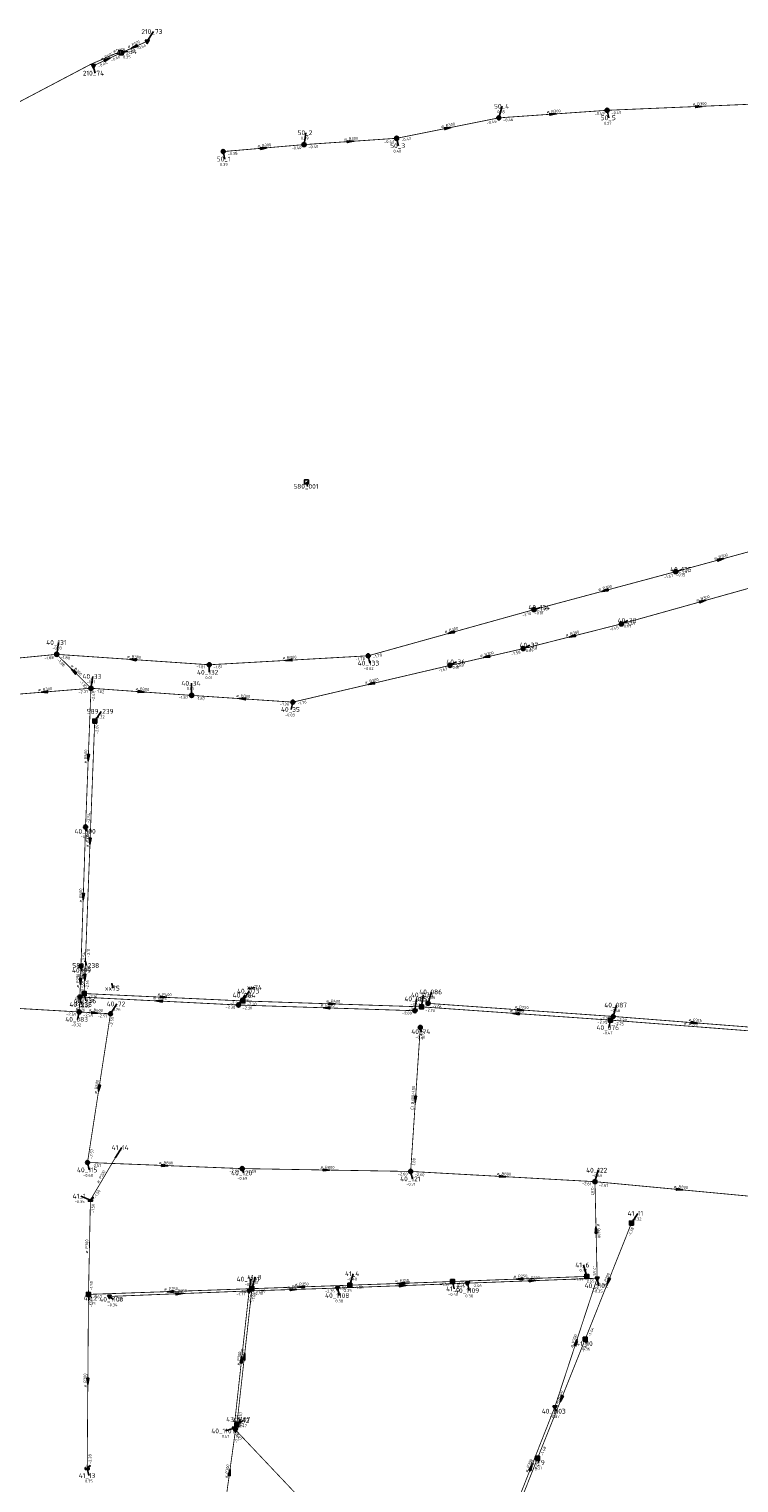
# Model space of a CAD drawing. Header units: metres. Extents: x 249000 to 255300, y 590580 to 596000.
# Tile 21 of 61: x 252419 to 252641, y 593299 to 593755. Entities that reach past the tile are written whole.
import ezdxf
from ezdxf.enums import TextEntityAlignment as Align
from ezdxf.lldxf.tags import DXFTag

# ---------------------------------------------------------------- set-up
doc = ezdxf.new("R2010")
doc.units = ezdxf.units.M
doc.header["$MEASUREMENT"] = 0
for name, pattern in [('RI-GWA', [18.45, 6, -1.8, 1.75, -1.8, 1.75, -1.8, 1.75, -1.8]), ('RI-HWA', [7.4, 5, -2.4]), ('RI-VWA', [11, 5, -3, 0, -3])]:
    doc.linetypes.add(name, pattern=pattern)
doc.layers.get('0').update_dxf_attribs({"linetype": 'CONTINUOUS'})
for name, color, linetype, lineweight in [('B-WE-RI-DRUK-G', 210, 'RI-PERS', 18), ('B-WE-RI-GWA_TRANSPORTLEIDING-G', 30, 'RI-GWA', 18), ('B-WE-RI-HWA_TRANSPORTLEIDING-G', 150, 'RI-HWA', 18), ('B-WE-RI-VWA_TRANSPORTLEIDING-G', 20, 'RI-VWA', 18)]:
    doc.layers.add(name, color=color, linetype=linetype, lineweight=lineweight)
for name, color, linetype in [('RIO-AFMETINGEN', 8, 'CONTINUOUS'), ('RIO-AFSCHOT', 7, 'CONTINUOUS'), ('RIO-BOK', 8, 'CONTINUOUS'), ('RIO-KNOOP', 7, 'CONTINUOUS'), ('RIO-KNOOPNAAM', 170, 'CONTINUOUS'), ('RIO-LEADER', 253, 'CONTINUOUS'), ('RIO-MAAIVELD', 104, 'CONTINUOUS')]:
    doc.layers.add(name, color=color, linetype=linetype)
doc.styles.add('RIO-TXT', font='isocp.shx')
tags = doc.linetypes.add('RI-PERS', pattern='A,7,-2,["P",Standard,S=1.8,R=0,X=-0.5,Y=-0.9],-2,7,-2,[102,NLCS.SHX,S=1,R=180,X=0,Y=0],-2', length=22).pattern_tags.tags
tags[6] = DXFTag(74, 10)

# ---------------------------------------------------------------- blocks, each defined once
blk = doc.blocks.new('K_PUN')
blk.add_lwpolyline([(0.5, 0.5), (-0.5, 0.5), (-0.5, -0.5), (0.5, -0.5)], close=True)
blk.add_solid([(-0.5, -0.5), (0.5, 0.5), (0.5, -0.5)])
at = {"style": 'RIO-TXT', "flags": 1}
blk.add_attdef('RIOLERINGSGEBIED', text='', height=1, dxfattribs=at).set_placement((0, 0), align=Align.CENTER)
blk.add_attdef('KNOOPNAAM', text='', height=1, dxfattribs=at).set_placement((0, 0), align=Align.TOP_CENTER)
blk = doc.blocks.new('K_IPD')
blk.add_lwpolyline([(-0.496027, 0.307994), (0.503973, 0.307994), (0.003973, -0.558031)], close=True)
blk.add_solid([(-0.496027, 0.307994), (0.503973, 0.307994), (0.003973, -0.558031)])
at = {"style": 'RIO-TXT', "flags": 1}
blk.add_attdef('RIOLERINGSGEBIED', text='', height=1, dxfattribs=at).set_placement((0, 0), align=Align.CENTER)
blk.add_attdef('KNOOPNAAM', text='', height=1, dxfattribs=at).set_placement((0, 0), align=Align.TOP_CENTER)
blk = doc.blocks.new('K_IPR')
blk.add_lwpolyline([(-0.5, -0.5), (0.5, -0.5), (0.5, 0.5), (-0.5, 0.5)], close=True)
blk.add_solid([(-0.5, 0.5), (0.5, 0.5), (-0.5, -0.5), (0.5, -0.5)])
at = {"style": 'RIO-TXT', "flags": 1}
blk.add_attdef('RIOLERINGSGEBIED', text='', height=1, dxfattribs=at).set_placement((0, 0), align=Align.CENTER)
blk.add_attdef('KNOOPNAAM', text='', height=1, dxfattribs=at).set_placement((0, 0), align=Align.TOP_CENTER)
blk = doc.blocks.new('K_IPG')
blk.add_circle((0, 0), 0.5)
for points in [[(0, 0), (-0.5, 0), (-0.433013, 0.25)], [(0, 0), (-0.433013, -0.25), (-0.5, 0)], [(0, 0), (-0.433013, 0.25), (-0.25, 0.433013)], [(0, 0), (-0.25, -0.433013), (-0.433013, -0.25)], [(0, 0), (-0.25, 0.433013), (0, 0.5)], [(0, 0), (0, -0.5), (-0.25, -0.433013)], [(0, 0), (0, 0.5), (0.25, 0.433013)], [(0, 0), (0.25, 0.433013), (0.433013, 0.25)], [(0, 0), (0.433013, 0.25), (0.5, 0)], [(0, 0), (0.5, 0), (0.433013, -0.25)], [(0, 0), (0.433013, -0.25), (0.25, -0.433013)], [(0, 0), (0.25, -0.433013), (0, -0.5)]]:
    blk.add_solid(points)
at = {"style": 'RIO-TXT', "flags": 1}
blk.add_attdef('RIOLERINGSGEBIED', text='', height=1, dxfattribs=at).set_placement((0, 0), align=Align.CENTER)
blk.add_attdef('KNOOPNAAM', text='', height=1, dxfattribs=at).set_placement((0, 0), align=Align.TOP_CENTER)
blk = doc.blocks.new('K_UTB')
blk.add_lwpolyline([(0.5, 0.15), (0.5, -0.3), (-0.5, -0.3), (-0.5, 0.15), (-0.45, 0.15), (-0.45, -0.25), (0, -0.25), (0.45, -0.25), (0.45, 0.15)], close=True)
blk.add_lwpolyline([(0.85, 0.6), (0.55, 0.65), (0.614828, 0.459583), (0.850842, 0.598937)])
blk.add_arc((0.85, -0.25), 0.85, 90, 180)
at = {"style": 'RIO-TXT', "flags": 1}
blk.add_attdef('RIOLERINGSGEBIED', text='', height=1, dxfattribs=at).set_placement((0, 0), align=Align.CENTER)
blk.add_attdef('KNOOPNAAM', text='', height=1, dxfattribs=at).set_placement((0, 0), align=Align.TOP_CENTER)
blk = doc.blocks.new('K_FIC')
blk.add_circle((0, 0), 0.0625)
at = {"style": 'RIO-TXT', "flags": 1}
blk.add_attdef('RIOLERINGSGEBIED', text='', height=1, dxfattribs=at).set_placement((0, 0), align=Align.CENTER)
blk.add_attdef('KNOOPNAAM', text='', height=1, dxfattribs=at).set_placement((0, 0), align=Align.TOP_CENTER)
blk = doc.blocks.new('L_VHR')
blk.add_lwpolyline([(-0.5, 0), (0.5, 0), (-0.5, 0.15), (-0.5, -0.15), (0.5, 0)])

msp = doc.modelspace()

# ---------------------------------------------------------------- linework, layer by layer
at = {"layer": 'B-WE-RI-DRUK-G', "const_width": 0.25}
msp.add_lwpolyline([(252447.744, 593747.136), (252446.112, 593746.944), (252438.128, 593743.488), (252404.096, 593725.568)], dxfattribs=at)
at = {"layer": 'B-WE-RI-GWA_TRANSPORTLEIDING-G', "const_width": 0.25}
for points in [[(252566.016, 593726.72), (252599.968, 593729.088)], [(252599.968, 593729.088), (252657.408, 593731.52)], [(252534.016, 593720.32), (252566.016, 593726.72)], [(252504.992, 593718.336), (252534.016, 593720.32)], [(252479.664, 593716.16), (252504.992, 593718.336)], [(252621.44, 593584.512), (252649.664, 593592.192)], [(252577.04, 593572.608), (252621.44, 593584.512)], [(252604.4, 593568.128), (252655.456, 593582.4)], [(252525.104, 593558.144), (252577.04, 593572.608)], [(252573.648, 593560.384), (252604.4, 593568.128)], [(252550.72, 593555.136), (252573.648, 593560.384)], [(252375.776, 593553.6), (252427.504, 593558.592)], [(252438.24, 593547.968), (252427.504, 593558.592)], [(252427.504, 593558.592), (252475.296, 593555.328)], [(252475.296, 593555.328), (252525.104, 593558.144)], [(252501.488, 593543.616), (252550.72, 593555.136)], [(252409.024, 593545.6), (252438.24, 593547.968)], [(252438.24, 593547.968), (252436.544, 593504.512)], [(252438.24, 593547.968), (252469.776, 593545.728)], [(252469.776, 593545.728), (252501.488, 593543.616)], [(252435.104, 593460.864), (252436.544, 593504.512)], [(252434.768, 593451.2), (252435.104, 593460.864)], [(252434.768, 593451.2), (252434.544, 593446.528)], [(252484.448, 593448.704), (252434.768, 593451.2)], [(252434.544, 593446.528), (252399.168, 593448.576)], [(252434.544, 593446.528), (252444.352, 593445.952)], [(252539.728, 593446.912), (252484.448, 593448.704)], [(252601.856, 593445.12), (252543.856, 593449.216)], [(252444.352, 593445.952), (252437.152, 593399.36)], [(252652.704, 593441.152), (252601.856, 593445.12)], [(252541.424, 593441.664), (252538.4, 593396.544)], [(252437.152, 593399.36), (252485.616, 593397.44)], [(252485.616, 593397.44), (252538.4, 593396.544)], [(252538.4, 593396.544), (252596.144, 593393.344)], [(252596.144, 593393.344), (252649.264, 593388.352)], [(252596.144, 593393.344), (252596.832, 593363.072)]]:
    msp.add_lwpolyline(points, dxfattribs=at)
at = {"layer": 'B-WE-RI-HWA_TRANSPORTLEIDING-G', "const_width": 0.25}
for points in [[(252436.496, 593462.4), (252439.408, 593537.664)], [(252436.112, 593452.288), (252436.496, 593462.4)], [(252485.84, 593449.984), (252436.112, 593452.288)], [(252541.776, 593448.128), (252485.84, 593449.984)], [(252600.976, 593443.968), (252541.776, 593448.128)], [(252650.752, 593440.128), (252600.976, 593443.968)], [(252438.064, 593387.584), (252445.92, 593400.96)], [(252438.064, 593387.584), (252437.456, 593358.016)], [(252593.088, 593343.936), (252607.584, 593380.352)], [(252437.456, 593358.016), (252488.672, 593359.808)], [(252488.672, 593359.808), (252483.936, 593317.12)], [(252488.672, 593359.808), (252519.344, 593360.896)], [(252519.344, 593360.896), (252551.536, 593362.048)], [(252551.536, 593362.048), (252593.584, 593363.648)], [(252437.456, 593358.016), (252437.056, 593303.552)], [(252578.16, 593306.688), (252593.088, 593343.936)], [(252564.688, 593272.64), (252578.16, 593306.688)]]:
    msp.add_lwpolyline(points, dxfattribs=at)
at = {"layer": 'B-WE-RI-VWA_TRANSPORTLEIDING-G', "const_width": 0.25}
for points in [[(252447.744, 593747.136), (252438.976, 593743.04)], [(252447.744, 593747.136), (252455.872, 593750.72)], [(252487.776, 593359.104), (252515.52, 593360)], [(252515.52, 593360), (252556.224, 593361.536)], [(252596.832, 593363.072), (252556.224, 593361.536)], [(252596.832, 593363.072), (252583.584, 593322.752)], [(252443.984, 593357.376), (252487.776, 593359.104)], [(252487.776, 593359.104), (252483.072, 593316.032)], [(252583.584, 593322.752), (252568.624, 593284.8)], [(252483.52, 593315.52), (252479.824, 593288.896)], [(252519.328, 593277.696), (252483.072, 593316.032)]]:
    msp.add_lwpolyline(points, dxfattribs=at)
at = {"layer": 'RIO-LEADER'}
for p, q in [((252455.87, 593750.71), (252457.8464, 593753.7658)), ((252447.74, 593747.15), (252449.7835, 593747.4896)), ((252438.97, 593743.05), (252439.5035, 593740.7216)), ((252566.02, 593726.75), (252567.0714, 593730.3397)), ((252599.97, 593729.06), (252600.5035, 593726.7316)), ((252505, 593718.34), (252505.5335, 593722.0684)), ((252534.01, 593720.31), (252534.5435, 593717.9816)), ((252479.67, 593716.13), (252480.2035, 593713.8016)), ((252505.75, 593612.58), (252506.11, 593611.2365)), ((252621.44, 593584.5), (252623.515, 593585.2)), ((252577.04, 593572.59), (252579.115, 593573.29)), ((252604.4, 593568.11), (252606.4435, 593569.1704)), ((252427.5, 593558.58), (252428.0335, 593562.3084)), ((252573.65, 593560.41), (252575.6935, 593561.4704)), ((252525.11, 593558.17), (252525.6435, 593555.8416)), ((252550.72, 593555.16), (252552.7635, 593556.2204)), ((252438.24, 593547.96), (252438.7735, 593551.6884)), ((252475.29, 593555.35), (252475.2915, 593552.975)), ((252469.77, 593545.75), (252469.7695, 593549.525)), ((252501.49, 593543.64), (252500.9574, 593541.3115)), ((252439.41, 593537.67), (252441.3864, 593540.7258)), ((252436.54, 593504.51), (252436.9, 593503.1665)), ((252435.11, 593460.88), (252435.47, 593459.5365)), ((252436.5, 593462.43), (252436.86, 593461.0865)), ((252434.77, 593451.18), (252435.3035, 593448.8516)), ((252436.11, 593452.32), (252436.6435, 593449.9916)), ((252444.79, 593455.31), (252445.15, 593453.9665)), ((252484.44, 593448.73), (252486.4164, 593451.7858)), ((252485.84, 593450), (252487.8164, 593453.0558)), ((252487.64, 593453.9), (252489.6835, 593454.2396)), ((252541.78, 593448.11), (252542.3135, 593451.8384)), ((252543.86, 593449.22), (252544.9114, 593452.8097)), ((252434.54, 593446.53), (252434.0074, 593444.2015)), ((252444.35, 593445.98), (252446.3264, 593449.0358)), ((252539.73, 593446.9), (252540.2635, 593450.6284)), ((252601.85, 593445.09), (252602.9014, 593448.6797)), ((252600.98, 593443.94), (252600.4474, 593441.6115)), ((252541.43, 593441.67), (252541.79, 593440.3265)), ((252445.92, 593400.96), (252447.8964, 593404.0158)), ((252437.15, 593399.36), (252437.6835, 593397.0316)), ((252485.62, 593397.43), (252485.98, 593396.0865)), ((252538.4, 593396.55), (252538.9335, 593394.2216)), ((252596.14, 593393.35), (252597.1914, 593396.9397)), ((252438.06, 593387.56), (252435.0316, 593388.7931)), ((252607.59, 593380.33), (252609.5664, 593383.3858)), ((252519.34, 593360.91), (252520.3914, 593364.4997)), ((252593.58, 593363.65), (252592.5277, 593367.2394)), ((252487.78, 593359.08), (252488.3135, 593362.8084)), ((252488.68, 593359.8), (252489.7314, 593363.3897)), ((252515.52, 593359.97), (252516.0535, 593357.6416)), ((252551.53, 593362.08), (252552.0635, 593359.7516)), ((252556.23, 593361.53), (252556.7635, 593359.2016)), ((252596.84, 593363.06), (252597.3735, 593360.7316)), ((252437.45, 593358), (252438.4873, 593356.9029)), ((252443.98, 593357.35), (252445.3136, 593356.4603)), ((252593.08, 593343.93), (252593.44, 593342.5865)), ((252583.58, 593322.76), (252583.94, 593321.4165)), ((252483.07, 593316.06), (252480.4075, 593315.2215)), ((252483.52, 593315.5), (252485.0572, 593318.8632)), ((252483.93, 593317.1), (252485.8798, 593318.5098)), ((252578.16, 593306.66), (252578.52, 593305.3165)), ((252437.05, 593303.56), (252437.5835, 593301.2316))]:
    msp.add_line(p, q, dxfattribs=at)

# ---------------------------------------------------------------- block references
at = {"layer": 'RIO-AFSCHOT', "xscale": 2, "yscale": 2, "zscale": 2}
for p, rotation in [((252451.805, 593748.93), 203.6455), ((252443.355, 593745.1), 25.05369999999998), ((252628.69, 593730.28), 2.4322), ((252582.995, 593727.905), 3.8921), ((252550.015, 593723.53), 11.3742), ((252492.335, 593717.235), 4.9858), ((252519.505, 593719.325), 3.884499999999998), ((252635.55, 593588.345), 15.2416), ((252599.24, 593578.545), 195.0142), ((252629.93, 593575.27), 15.66479999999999), ((252551.075, 593565.38), 195.5174), ((252589.025, 593564.26), 194.0567), ((252451.395, 593556.965), 176.1337999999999), ((252500.2, 593556.76), 183.2394), ((252562.185, 593557.785), 192.8946999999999), ((252432.87, 593553.27), 135.3264), ((252423.63, 593546.795), 184.5587), ((252454.005, 593546.855), 355.991), ((252526.105, 593549.4), 193.1690999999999), ((252485.63, 593544.695), 176.1947), ((252437.39, 593526.235), 267.7505), ((252437.955, 593500.05), 267.7762), ((252435.825, 593482.695), 268.1139), ((252434.94, 593456.03), 267.9836), ((252436.305, 593457.375), 267.782), ((252460.975, 593451.16), 357.3293), ((252439.445, 593446.255), 356.7914000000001), ((252459.605, 593449.955), 177.1764), ((252512.085, 593447.815), 178.1045), ((252513.81, 593449.055), 358.0651), ((252572.855, 593447.155), 355.9267), ((252571.38, 593446.025), 175.9712), ((252627.28, 593443.115), 355.5595), ((252440.75, 593422.67), 261.2124), ((252539.915, 593419.11), 266.1494), ((252461.385, 593398.395), 357.7200000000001), ((252512.01, 593396.99), 359.0449), ((252567.27, 593394.95), 356.8282), ((252622.7, 593390.85), 354.6233), ((252596.49, 593378.205), 91.33280000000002), ((252504.01, 593360.355), 182.0732), ((252535.435, 593361.495), 182.0813999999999), ((252535.875, 593360.75), 2.194300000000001), ((252572.555, 593362.865), 182.138), ((252576.535, 593362.295), 2.157399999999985), ((252600.335, 593362.13), 248.2596), ((252463.065, 593358.9), 182.0120999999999), ((252465.88, 593358.215), 2.2616), ((252501.65, 593359.525), 1.8374), ((252590.21, 593342.91), 71.77989999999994), ((252485.425, 593337.57), 83.74349999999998), ((252486.305, 593338.45), 83.644), ((252437.25, 593330.78), 269.5699999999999), ((252585.62, 593325.295), 248.1758), ((252481.675, 593302.19), 82.09980000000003), ((252576.105, 593303.785), 68.49169999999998)]:
    msp.add_blockref('L_VHR', p, dxfattribs=dict(at, rotation=rotation))
at = {"layer": 'RIO-KNOOP', "xscale": 1.25, "yscale": 1.25, "zscale": 1.25}
for name, p in [('K_PUN', (252447.744, 593747.136)), ('K_IPD', (252455.872, 593750.72)), ('K_IPD', (252438.976, 593743.04)), ('K_IPG', (252599.968, 593729.088)), ('K_IPG', (252566.016, 593726.72)), ('K_IPG', (252534.016, 593720.32)), ('K_IPG', (252479.664, 593716.16)), ('K_IPG', (252504.992, 593718.336)), ('K_PUN', (252505.744, 593612.608)), ('K_IPG', (252621.44, 593584.512)), ('K_IPG', (252577.04, 593572.608)), ('K_IPG', (252604.4, 593568.128)), ('K_IPG', (252573.648, 593560.384)), ('K_IPG', (252427.504, 593558.592)), ('K_IPG', (252475.296, 593555.328)), ('K_IPG', (252525.104, 593558.144)), ('K_IPG', (252550.72, 593555.136)), ('K_IPG', (252438.24, 593547.968)), ('K_IPG', (252469.776, 593545.728)), ('K_IPG', (252501.488, 593543.616)), ('K_IPR', (252439.408, 593537.664)), ('K_IPG', (252436.544, 593504.512)), ('K_IPG', (252435.104, 593460.864)), ('K_FIC', (252436.496, 593462.4)), ('K_IPG', (252434.768, 593451.2)), ('K_IPR', (252436.112, 593452.288)), ('K_FIC', (252444.784, 593455.296)), ('K_FIC', (252487.648, 593453.888)), ('K_IPG', (252434.544, 593446.528)), ('K_IPG', (252444.352, 593445.952)), ('K_IPG', (252484.448, 593448.704)), ('K_IPR', (252485.84, 593449.984)), ('K_IPG', (252539.728, 593446.912)), ('K_IPR', (252541.776, 593448.128)), ('K_IPG', (252543.856, 593449.216)), ('K_IPG', (252541.424, 593441.664)), ('K_IPR', (252600.976, 593443.968)), ('K_IPG', (252601.856, 593445.12)), ('K_FIC', (252445.92, 593400.96)), ('K_IPG', (252437.152, 593399.36)), ('K_IPG', (252485.616, 593397.44)), ('K_IPG', (252538.4, 593396.544)), ('K_IPG', (252596.144, 593393.344)), ('K_UTB', (252438.064, 593387.584)), ('K_IPR', (252607.584, 593380.352)), ('K_IPR', (252488.672, 593359.808)), ('K_IPD', (252515.52, 593360)), ('K_IPR', (252519.344, 593360.896)), ('K_IPR', (252551.536, 593362.048)), ('K_IPD', (252556.224, 593361.536)), ('K_IPR', (252593.584, 593363.648)), ('K_IPD', (252596.832, 593363.072)), ('K_IPR', (252437.456, 593358.016)), ('K_IPD', (252443.984, 593357.376)), ('K_IPD', (252487.776, 593359.104)), ('K_IPR', (252593.088, 593343.936)), ('K_IPD', (252583.584, 593322.752)), ('K_IPD', (252483.072, 593316.032)), ('K_IPD', (252483.52, 593315.52)), ('K_IPR', (252483.936, 593317.12)), ('K_IPR', (252578.16, 593306.688)), ('K_UTB', (252437.056, 593303.552))]:
    msp.add_blockref(name, p, dxfattribs=at)

# ---------------------------------------------------------------- texts
at = {"layer": 'RIO-AFMETINGEN', "style": 'RIO-TXT'}
for s, rotation, p in [('ø H75', 8.0798, (252445.2696, 593747.2028)), ('ø P125', 23.6455, (252449.9132, 593748.5383)), ('ø P125', 25.0537, (252441.4725, 593744.6635)), ('ø B300', 3.8921, (252581.082, 593728.1758)), ('ø B300', 2.4322, (252626.7844, 593730.5994)), ('ø B300', 11.3742, (252548.0831, 593723.5493)), ('ø B300', 3.8845, (252517.5919, 593719.596)), ('ø B300', 4.9858, (252490.4173, 593717.4692)), ('ø B300', 15.2416, (252633.6214, 593588.234)), ('ø B300', 15.0142, (252597.3107, 593578.4416)), ('ø B300', 15.6648, (252628.0022, 593575.1448)), ('ø B300', 15.5174, (252549.1465, 593565.2596)), ('ø B300', 14.0567, (252587.0943, 593564.1889)), ('ø B300', 356.1338, (252449.537, 593557.5055)), ('ø B300', 3.2394, (252498.2901, 593557.0525)), ('ø B300', 12.8947, (252560.2533, 593557.7531)), ('ø B300', 315.3264, (252431.8097, 593554.886)), ('ø B300', 4.5587, (252421.7139, 593547.0435)), ('ø B300', 355.991, (252452.1478, 593547.395)), ('ø B300', 13.1691, (252524.1732, 593549.3588)), ('ø B300', 356.1947, (252483.7711, 593545.2284)), ('ø B500', 87.7505, (252436.9038, 593524.3623)), ('ø P315', 87.7763, (252437.4823, 593498.1768)), ('ø B500', 88.1139, (252435.3633, 593480.819)), ('ø P250', 87.9836, (252434.474, 593454.1548)), ('ø P400', 87.782, (252435.8324, 593455.5016)), ('ø P315', 357.1764, (252457.7373, 593450.4622)), ('ø P400', 357.3293, (252459.1061, 593451.6622)), ('ø B500', 87.1595, (252434.1618, 593446.9866)), ('ø B600', 356.7914, (252437.5801, 593446.7621)), ('ø P250', 358.1045, (252510.2095, 593448.2936)), ('ø P400', 358.0651, (252511.9345, 593449.5351)), ('ø B500', 355.9712, (252569.5235, 593446.5744)), ('ø P250', 355.9267, (252570.9988, 593447.7055)), ('ø B500', 355.5885, (252624.0118, 593442.5788)), ('ø P315', 355.5595, (252625.4275, 593443.6751)), ('ø B600', 81.2124, (252440.0525, 593420.8648)), ('EI B300/450', 86.1494, (252539.2865, 593415.9044)), ('ø P200', 59.5995, (252440.6887, 593392.8321)), ('ø B800', 357.72, (252459.5126, 593398.8841)), ('ø B800', 359.0449, (252510.1268, 593397.437)), ('ø B800', 356.8282, (252565.4055, 593395.4711)), ('ø B800', 354.6233, (252620.8567, 593391.441)), ('ø B400', 271.3328, (252596.8546, 593380.1042)), ('ø P300', 88.8088, (252437.3079, 593370.8985)), ('ø P250', 2.0121, (252461.1619, 593359.2334)), ('ø P300', 1.8374, (252499.7481, 593359.8642)), ('ø P250', 2.0732, (252502.1068, 593360.6864)), ('ø P250', 2.0814, (252533.5317, 593361.8261)), ('ø P300', 2.1943, (252533.9707, 593361.0773)), ('ø P250', 2.138, (252570.6513, 593363.1942)), ('ø P300', 2.1574, (252574.6302, 593362.6352)), ('ø P200', 68.2596, (252599.2635, 593360.5223)), ('ø P250', 2.2616, (252463.9757, 593358.5401)), ('ø P300', 71.7799, (252589.2276, 593341.2431)), ('ø P300', 83.7435, (252484.8092, 593335.7359)), ('ø P200', 83.644, (252485.6861, 593336.6168)), ('ø P300', 89.57, (252436.8201, 593328.8927)), ('ø P200', 68.1758, (252584.5462, 593323.6889)), ('ø P300', 68.4917, (252575.029, 593302.177)), ('ø P300', 82.0998, (252481.012, 593300.3734))]:
    msp.add_text(s, height=0.9, rotation=rotation, dxfattribs=at).set_placement(p)
at = {"layer": 'RIO-BOK', "style": 'RIO-TXT'}
for s, rotation, p in [('-0.66', 23.6455, (252449.4521, 593746.4805)), ('-0.64', 23.6455, (252452.7269, 593747.9145)), ('-0.64', 25.0537, (252440.6984, 593742.4239)), ('-0.66', 25.0537, (252444.666, 593744.2818)), ('-0.46', 11.3742, (252562.3544, 593724.6865)), ('-0.46', 3.8921, (252567.405, 593725.5412)), ('-0.49', 3.8921, (252596.0668, 593727.4914)), ('-0.49', 2.4322, (252601.3238, 593727.8163)), ('-0.43', 11.3742, (252535.5407, 593719.2919)), ('-0.38', 4.9858, (252481.0779, 593714.9479)), ('-0.40', 4.9858, (252501.1277, 593716.6972)), ('-0.40', 3.8845, (252506.3849, 593717.1311)), ('-0.43', 3.8845, (252530.1063, 593718.7419)), ('-1.67', 15.0142, (252617.9126, 593582.2078)), ('-1.67', 15.2416, (252623.0359, 593583.5875)), ('-1.70', 15.5174, (252573.5326, 593570.2669)), ('-1.70', 15.0142, (252578.6322, 593571.6711)), ('-1.45', 14.0567, (252600.835, 593565.8772)), ('-1.45', 15.6648, (252606.0026, 593567.2093)), ('-1.58', 14.0567, (252575.2266, 593559.4647)), ('-1.88', 5.5103, (252423.643, 593556.9018)), ('-1.88', 315.3264, (252427.5113, 593556.7417)), ('-1.88', 356.1338, (252428.71, 593557.1961)), ('-1.78', 3.2394, (252521.1889, 593556.646)), ('-1.78', 15.5174, (252526.7102, 593557.2652)), ('-1.58', 12.8947, (252570.0405, 593558.2499)), ('-1.81', 356.1338, (252471.2139, 593554.3504)), ('-1.81', 3.2394, (252476.6612, 593554.1255)), ('-1.63', 13.1691, (252547.1203, 593552.9825)), ('-1.63', 12.8947, (252552.2771, 593554.1829)), ('-2.37', 4.5587, (252434.355, 593546.3461)), ('-1.82', 315.3264, (252434.487, 593549.8527)), ('-1.82', 355.991, (252439.4466, 593546.5731)), ('-2.49', 87.7505, (252439.3576, 593543.9136)), ('-1.87', 355.991, (252465.6904, 593544.7503)), ('-1.87', 356.1947, (252470.9815, 593544.3674)), ('-1.76', 356.1947, (252497.4142, 593542.6259)), ('-1.76', 13.1691, (252503.0518, 593542.6704)), ('-2.07', 87.7763, (252440.5544, 593533.6223)), ('-2.54', 87.7505, (252437.889, 593505.7588)), ('2.54', 88.1139, (252437.7259, 593501.0086)), ('-2.54', 88.1139, (252436.4519, 593462.1365)), ('-2.11', 87.7763, (252437.8493, 593463.6786)), ('-2.11', 87.782, (252437.6448, 593458.3821)), ('-2.54', 87.9836, (252436.269, 593456.8358)), ('-2.16', 87.782, (252437.4591, 593453.5687)), ('-2.55', 87.9836, (252436.1147, 593452.4335)), ('-2.16', 357.3293, (252437.3487, 593450.9616)), ('-2.55', 87.1595, (252435.8704, 593447.1206)), ('-2.55', 87.1595, (252435.9018, 593447.7648)), ('-2.55', 357.1764, (252436.005, 593449.8183)), ('-2.30', 357.1764, (252480.3825, 593447.6576)), ('-2.20', 357.3293, (252481.7856, 593448.9168)), ('-2.30', 358.1045, (252485.6969, 593447.3885)), ('-2.20', 358.0651, (252487.096, 593448.6576)), ('-2.09', 358.1045, (252535.6906, 593445.7655)), ('-2.26', 358.0651, (252537.7392, 593446.9787)), ('-2.26', 355.9712, (252542.9861, 593446.7226)), ('-2.06', 355.9267, (252545.065, 593447.8317)), ('-2.55', 356.7155, (252430.4736, 593445.4812)), ('-2.55', 356.7914, (252435.7659, 593445.1601)), ('-2.57', 356.7914, (252440.2839, 593444.9096)), ('-2.55', 81.2124, (252444.9972, 593441.8325)), ('-2.25', 355.9712, (252596.9009, 593442.9593)), ('-2.28', 355.9267, (252597.7699, 593444.1117)), ('-2.25', 355.5885, (252602.1768, 593442.5446)), ('-2.28', 355.5595, (252603.0461, 593443.694)), ('-1.70', 86.1494, (252542.433, 593437.5936)), ('-2.57', 81.2124, (252438.6325, 593400.4471)), ('-2.57', 357.72, (252438.3979, 593398.0101)), ('-2.59', 357.72, (252481.5728, 593396.3184)), ('-2.59', 359.0449, (252486.8988, 593396.1093)), ('-1.80', 86.1494, (252539.7834, 593397.7606)), ('-2.60', 359.0449, (252534.3797, 593395.3478)), ('-2.60', 356.8282, (252539.6267, 593395.1808)), ('-2.61', 356.8282, (252592.0761, 593392.3074)), ('-2.61', 271.3328, (252594.8712, 593392.0197)), ('-2.61', 354.6233, (252597.3131, 593391.9347)), ('-1.50', 59.5995, (252439.839, 593388.0234)), ('-1.50', 88.8088, (252439.261, 593383.5347)), ('-1.38', 68.2596, (252607.3162, 593376.1323)), ('-2.55', 271.3328, (252595.4646, 593367.0288)), ('-1.50', 88.8088, (252438.7757, 593359.2735)), ('-1.58', 2.0732, (252515.3894, 593359.4661)), ('-1.58', 2.0814, (252520.6862, 593359.6581)), ('-1.54', 2.0814, (252547.5794, 593360.6356)), ('-2.46', 2.1943, (252552.2816, 593360.0777)), ('-1.57', 2.138, (252552.8774, 593360.8294)), ('-2.46', 2.1574, (252557.5786, 593360.2807)), ('-1.51', 2.138, (252589.6308, 593362.2016)), ('-2.55', 2.1574, (252592.8907, 593361.6335)), ('-2.20', 71.7799, (252596.8016, 593358.8619)), ('-1.90', 89.57, (252438.6886, 593353.9909)), ('-1.67', 2.0121, (252438.7946, 593356.7464)), ('-1.66', 2.2616, (252445.3301, 593356.1023)), ('-1.77', 2.2616, (252483.8341, 593357.6231)), ('-1.60', 2.0121, (252484.7273, 593358.3603)), ('-2.30', 83.7435, (252488.6123, 593354.9655)), ('-1.60', 83.644, (252489.5053, 593355.6837)), ('-2.30', 1.8374, (252489.1208, 593357.8223)), ('-1.60', 2.0732, (252490.026, 593358.5479)), ('-2.35', 1.8374, (252511.5633, 593358.5424)), ('-2.35', 2.1943, (252516.8686, 593358.7207)), ('-1.44', 68.2596, (252594.7689, 593344.656)), ('-1.44', 68.1758, (252592.8, 593339.7327)), ('-2.10', 71.7799, (252585.2206, 593323.5894)), ('-2.29', 83.7435, (252484.503, 593317.2115)), ('-1.57', 83.644, (252485.365, 593318.249)), ('-2.10', 68.4917, (252583.3018, 593318.5705)), ('-1.77', 313.3922, (252483.0193, 593314.2224)), ('-2.29', 82.0998, (252484.2441, 593311.3615)), ('-1.48', 68.1758, (252579.85, 593307.3836)), ('-2.28', 89.57, (252438.3587, 593304.851)), ('-1.48', 68.375, (252577.8945, 593302.4615))]:
    msp.add_text(s, height=0.9, rotation=rotation, dxfattribs=at).set_placement(p)
at = {"layer": 'RIO-KNOOPNAAM', "style": 'RIO-TXT'}
for s, p in [('210_73', (252454.0214, 593753.0158)), ('210_34', (252445.9585, 593746.7396)), ('210_74', (252435.6785, 593739.9716)), ('50_4', (252564.5214, 593729.5897)), ('50_5', (252597.9535, 593725.9816)), ('50_2', (252502.9835, 593721.3184)), ('50_3', (252531.9935, 593717.2316)), ('50_1', (252477.6535, 593713.0516)), ('580_001', (252501.6475, 593610.4865)), ('40_135', (252619.69, 593584.45)), ('40_134', (252575.29, 593572.54)), ('40_38', (252603.256, 593568.4204)), ('40_131', (252424.2085, 593561.5584)), ('40_37', (252572.506, 593560.7204)), ('40_133', (252521.8185, 593555.0916)), ('40_36', (252549.576, 593555.4704)), ('40_33', (252435.586, 593550.9384)), ('40_132', (252471.4665, 593552.225)), ('40_34', (252466.582, 593548.775)), ('589_239', (252436.9239, 593539.9758)), ('40_35', (252497.7699, 593540.5615)), ('40_100', (252433.075, 593502.4165)), ('40_99', (252432.2825, 593458.7865)), ('589_238', (252432.3975, 593460.3365)), ('xx75', (252442.6, 593453.2165)), ('40_084', (252482.5914, 593451.0358)), ('40_073', (252483.9914, 593452.3058)), ('xx74', (252487.1335, 593453.4896)), ('40_085', (252536.4385, 593449.8784)), ('40_074', (252538.4885, 593451.0884)), ('40_086', (252541.0864, 593452.0597)), ('40_235', (252431.4785, 593448.1016)), ('40_236', (252432.8185, 593449.2416)), ('40_72', (252443.1389, 593448.2858)), ('40_087', (252599.0764, 593447.9297)), ('40_083', (252430.1824, 593443.4515)), ('40_076', (252596.6224, 593440.8615)), ('40_74', (252538.6025, 593439.5765)), ('41_14', (252444.7089, 593403.2658)), ('40_115', (252433.8585, 593396.2816)), ('40_120', (252482.155, 593395.3365)), ('40_122', (252593.3664, 593396.1897)), ('40_121', (252535.1085, 593393.4716)), ('41_1', (252432.4816, 593388.0431)), ('41_11', (252606.3789, 593382.6358)), ('41_4', (252517.8414, 593363.7497)), ('41_6', (252589.9777, 593366.4894)), ('40_1101', (252483.851, 593362.0584)), ('41_3', (252487.1814, 593362.6397)), ('41_5', (252549.5135, 593359.0016)), ('40_1109', (252552.301, 593358.4516)), ('40_1102', (252592.911, 593359.9816)), ('41_2', (252435.9373, 593356.1529)), ('40_1100', (252440.8511, 593355.7103)), ('40_1108', (252511.591, 593356.8916)), ('41_10', (252590.2525, 593341.8365)), ('43_1107', (252480.5947, 593318.1132)), ('41_12', (252482.6923, 593317.7598)), ('40_1103', (252579.4775, 593320.6665)), ('40_1107', (252475.945, 593314.4715)), ('41_9', (252575.97, 593304.5665)), ('41_13', (252434.396, 593300.4816))]:
    msp.add_text(s, height=1.5, dxfattribs=at).set_placement(p)
at = {"layer": 'RIO-MAAIVELD', "style": 'RIO-TXT'}
for s, p in [('0.35', (252448.2535, 593745.3396)), ('0.35', (252565.5414, 593728.1897)), ('0.27', (252598.9735, 593724.5816)), ('0.39', (252504.0035, 593719.9184)), ('0.40', (252533.0135, 593715.8316)), ('0.39', (252478.6735, 593711.6516)), ('-0.15', (252621.6025, 593583.05)), ('-0.01', (252577.2025, 593571.14)), ('-0.03', (252604.531, 593567.0204)), ('-0.03', (252426.121, 593560.1584)), ('-0.01', (252573.781, 593559.3204)), ('-0.01', (252473.379, 593550.825)), ('-0.02', (252523.731, 593553.6916)), ('-0.01', (252550.851, 593554.0704)), ('-0.11', (252436.861, 593549.5384)), ('0.01', (252468.2395, 593547.375)), ('-0.32', (252439.4739, 593538.5758)), ('-0.03', (252499.0449, 593539.1615)), ('-0.11', (252434.9875, 593501.0165)), ('-0.21', (252433.5575, 593457.3865)), ('-0.47', (252485.9039, 593450.9058)), ('-0.46', (252542.9989, 593450.6597)), ('-0.26', (252433.391, 593446.7016)), ('-0.40', (252434.731, 593447.8416)), ('-0.26', (252444.4139, 593446.8858)), ('-0.48', (252484.5039, 593449.6358)), ('-0.47', (252538.351, 593448.4784)), ('-0.44', (252540.401, 593449.6884)), ('-0.46', (252600.9889, 593446.5297)), ('-0.32', (252432.0949, 593442.0515)), ('-0.30', (252539.8775, 593438.1765)), ('-0.47', (252598.5349, 593439.4615)), ('-0.68', (252435.771, 593394.8816)), ('-0.69', (252484.0675, 593393.9365)), ('-0.71', (252537.021, 593392.0716)), ('-0.69', (252595.2789, 593394.7897)), ('-0.35', (252433.1191, 593386.6431)), ('-0.32', (252607.6539, 593381.2358)), ('-0.32', (252590.6152, 593365.0894)), ('-0.30', (252486.401, 593360.6584)), ('-0.31', (252487.8189, 593361.2397)), ('-0.40', (252518.4789, 593362.3497)), ('-0.35', (252436.5748, 593354.7529)), ('-0.38', (252514.141, 593355.4916)), ('-0.40', (252550.151, 593357.6016)), ('-0.38', (252554.851, 593357.0516)), ('-0.35', (252595.461, 593358.5816)), ('-0.34', (252443.4011, 593354.3103)), ('-0.36', (252591.5275, 593340.4365)), ('-0.37', (252582.0275, 593319.2665)), ('-0.47', (252483.1447, 593316.7132)), ('-0.47', (252483.9673, 593316.3598)), ('-0.47', (252478.495, 593313.0715)), ('-0.37', (252576.6075, 593303.1665)), ('-0.35', (252435.671, 593299.0816))]:
    msp.add_text(s, height=0.9, dxfattribs=at).set_placement(p)

doc.saveas('drawing.dxf')
